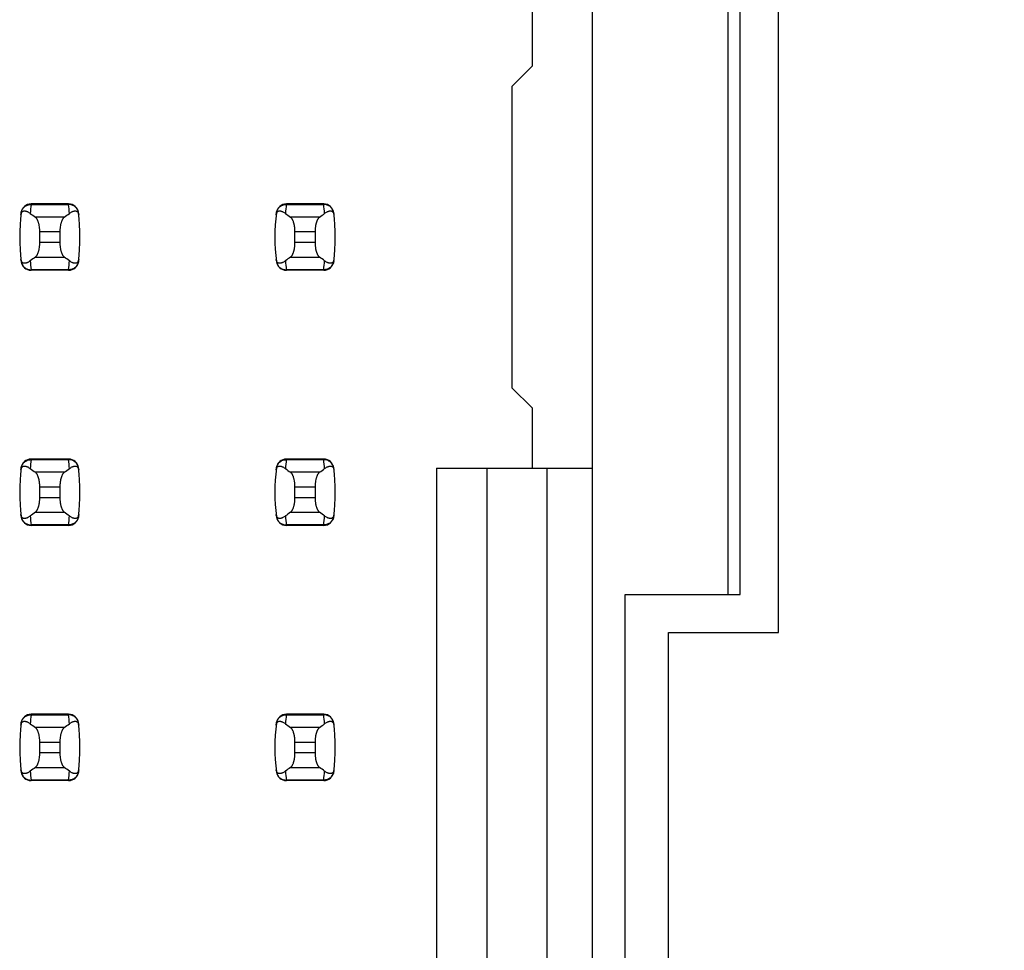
# Model space of a CAD drawing. Header units: inches. Extents: x 0 to 34, y 0 to 22.
# Tile 28 of 53: x 8.7 to 9.5, y 12.9 to 13.6. Entities that reach past the tile are written whole.
import ezdxf

# ---------------------------------------------------------------- set-up
doc = ezdxf.new("R2010")
doc.units = ezdxf.units.IN
doc.header["$LTSCALE"] = 1.87
doc.header["$MEASUREMENT"] = 0
doc.layers.get('0').update_dxf_attribs({"linetype": 'CONTINUOUS'})
doc.layers.add('DIMENSIONS', color=7, linetype='CONTINUOUS')
doc.styles.get("Standard").update_dxf_attribs({"font": 'txt', "width": 0.8})
doc.dimstyles.new('DIMSTYLE_1', dxfattribs={"dimtxt": 0.125, "dimasz": 0.18, "dimexe": 0.18, "dimexo": 0.0625, "dimgap": 0.09, "dimtad": 0, "dimtih": 1, "dimtoh": 1, "dimdec": 3, "dimlfac": 0.5, "dimzin": 4, "dimdsep": 46, "dimtxsty": 'STANDARD', "dimblk": '_FILLED', "dimblk1": '_FILLED', "dimblk2": '_FILLED', "dimcen": 0.09, "dimadec": 0, "dimazin": 0, "dimtp": 0.01, "dimtm": 0.01, "dimtfac": 1, "dimtdec": 3, "dimtofl": 0, "dimtmove": 0, "dimatfit": 3, "dimldrblk": '_FILLED', "dimfxl": 1, "dimtolj": 1, "dimtzin": 4, "dimarcsym": 0})

# ---------------------------------------------------------------- blocks, each defined once
blk = doc.blocks.new('*D11')
at = {"layer": 'DIMENSIONS', "color": 2, "linetype": 'CONTINUOUS'}
blk.add_line((9.29578, 16.38445), (10.38358, 16.38445), dxfattribs=at)
at = {"layer": 'DIMENSIONS', "color": 2, "linetype": 'CONTINUOUS', "insert": (10.44608, 16.44695), "char_height": 0.125, "width": 1.425, "attachment_point": 1, "line_spacing_factor": 0.9}
blk.add_mtext('4.820{\\Ftxt.shx;\\W1.000000;\\H0.125000; }[122.43]', dxfattribs=at)
blk = doc.blocks.new('_FILLED')
at = {"color": 0, "linetype": 'BYBLOCK'}
blk.add_solid([(0, 0), (-1, 0.1736), (-1, -0.1736)], dxfattribs=at)

msp = doc.modelspace()

# ---------------------------------------------------------------- linework, layer by layer
at = {"color": 7, "linetype": 'CONTINUOUS'}
for p, q in [((9.16431, 8.11957), (9.16431, 15.00934)), ((9.31008, 13.15445), (9.31008, 13.77445)), ((9.2706, 13.74445), (9.2706, 13.18445)), ((9.28008, 13.18445), (9.28008, 13.74445)), ((9.11706, 13.64556), (9.11706, 13.59831)), ((9.11706, 13.59831), (9.10131, 13.58256)), ((9.10131, 13.58256), (9.10131, 13.34634)), ((8.72446, 13.49044), (8.72444, 13.49003)), ((8.72444, 13.49003), (8.75377, 13.49003)), ((8.75376, 13.49044), (8.72446, 13.49044)), ((8.75377, 13.49003), (8.75376, 13.49044)), ((8.92446, 13.49044), (8.92444, 13.49003)), ((8.92444, 13.49003), (8.95377, 13.49003)), ((8.95376, 13.49044), (8.92446, 13.49044)), ((8.95377, 13.49003), (8.95376, 13.49044)), ((8.75047, 13.48012), (8.72775, 13.48012)), ((8.95047, 13.48012), (8.92775, 13.48012)), ((8.73123, 13.46019), (8.73123, 13.46872)), ((8.73123, 13.46872), (8.74698, 13.46872)), ((8.74698, 13.46872), (8.74698, 13.46019)), ((8.93123, 13.46019), (8.93123, 13.46872)), ((8.93123, 13.46872), (8.94698, 13.46872)), ((8.94698, 13.46872), (8.94698, 13.46019)), ((8.74698, 13.46019), (8.73123, 13.46019)), ((8.94698, 13.46019), (8.93123, 13.46019)), ((8.72775, 13.44878), (8.75047, 13.44878)), ((8.92775, 13.44878), (8.95047, 13.44878)), ((8.75377, 13.43887), (8.72444, 13.43887)), ((8.72444, 13.43887), (8.72446, 13.43847)), ((8.75376, 13.43847), (8.72446, 13.43847)), ((8.75376, 13.43847), (8.75377, 13.43887)), ((8.95377, 13.43887), (8.92444, 13.43887)), ((8.92444, 13.43887), (8.92446, 13.43847)), ((8.95376, 13.43847), (8.92446, 13.43847)), ((8.95376, 13.43847), (8.95377, 13.43887)), ((9.10131, 13.34634), (9.11706, 13.33059)), ((9.11706, 13.33059), (9.11706, 13.28335)), ((8.72446, 13.29044), (8.72444, 13.29003)), ((8.72444, 13.29003), (8.75377, 13.29003)), ((8.75376, 13.29044), (8.72446, 13.29044)), ((8.75377, 13.29003), (8.75376, 13.29044)), ((8.92446, 13.29044), (8.92444, 13.29003)), ((8.92444, 13.29003), (8.95377, 13.29003)), ((8.95376, 13.29044), (8.92446, 13.29044)), ((8.95377, 13.29003), (8.95376, 13.29044)), ((9.04226, 13.28335), (9.04226, 12.44556)), ((9.04226, 13.28335), (9.16431, 13.28335)), ((9.08163, 13.28335), (9.08163, 12.44556)), ((9.12887, 12.44556), (9.12887, 13.28335)), ((8.75047, 13.28012), (8.72775, 13.28012)), ((8.95047, 13.28012), (8.92775, 13.28012)), ((8.73123, 13.26019), (8.73123, 13.26872)), ((8.73123, 13.26872), (8.74698, 13.26872)), ((8.74698, 13.26872), (8.74698, 13.26019)), ((8.93123, 13.26019), (8.93123, 13.26872)), ((8.93123, 13.26872), (8.94698, 13.26872)), ((8.94698, 13.26872), (8.94698, 13.26019)), ((8.74698, 13.26019), (8.73123, 13.26019)), ((8.94698, 13.26019), (8.93123, 13.26019)), ((8.72775, 13.24878), (8.75047, 13.24878)), ((8.92775, 13.24878), (8.95047, 13.24878)), ((8.75377, 13.23887), (8.72444, 13.23887)), ((8.72444, 13.23887), (8.72446, 13.23847)), ((8.75376, 13.23847), (8.72446, 13.23847)), ((8.75376, 13.23847), (8.75377, 13.23887)), ((8.95377, 13.23887), (8.92444, 13.23887)), ((8.92444, 13.23887), (8.92446, 13.23847)), ((8.95376, 13.23847), (8.92446, 13.23847)), ((8.95376, 13.23847), (8.95377, 13.23887)), ((9.19008, 12.54445), (9.19008, 13.18445)), ((9.19008, 13.18445), (9.28008, 13.18445)), ((9.22408, 12.57445), (9.22408, 13.15445)), ((9.22408, 13.15445), (9.31008, 13.15445)), ((8.72446, 13.09044), (8.72444, 13.09003)), ((8.72444, 13.09003), (8.75377, 13.09003)), ((8.75376, 13.09044), (8.72446, 13.09044)), ((8.75377, 13.09003), (8.75376, 13.09044)), ((8.92446, 13.09044), (8.92444, 13.09003)), ((8.92444, 13.09003), (8.95377, 13.09003)), ((8.95376, 13.09044), (8.92446, 13.09044)), ((8.95377, 13.09003), (8.95376, 13.09044)), ((8.75047, 13.08012), (8.72775, 13.08012)), ((8.95047, 13.08012), (8.92775, 13.08012)), ((8.73123, 13.06019), (8.73123, 13.06872)), ((8.73123, 13.06872), (8.74698, 13.06872)), ((8.74698, 13.06872), (8.74698, 13.06019)), ((8.93123, 13.06019), (8.93123, 13.06872)), ((8.93123, 13.06872), (8.94698, 13.06872)), ((8.94698, 13.06872), (8.94698, 13.06019)), ((8.74698, 13.06019), (8.73123, 13.06019)), ((8.94698, 13.06019), (8.93123, 13.06019)), ((8.72775, 13.04878), (8.75047, 13.04878)), ((8.92775, 13.04878), (8.95047, 13.04878)), ((8.75377, 13.03887), (8.72444, 13.03887)), ((8.72444, 13.03887), (8.72446, 13.03847)), ((8.75376, 13.03847), (8.72446, 13.03847)), ((8.75376, 13.03847), (8.75377, 13.03887)), ((8.95377, 13.03887), (8.92444, 13.03887)), ((8.92444, 13.03887), (8.92446, 13.03847)), ((8.95376, 13.03847), (8.92446, 13.03847)), ((8.95376, 13.03847), (8.95377, 13.03887))]:
    msp.add_line(p, q, dxfattribs=at)
for centre, radius, start, end in [((8.72446, 13.48256), 0.00787, 90, 173.04714), ((8.87297, 13.47206), 0.14961, 173.09895, 175.79453), ((8.75376, 13.48256), 0.00787, 6.95286, 90), ((8.60524, 13.47206), 0.14961, 4.20547, 6.90106), ((8.92446, 13.48256), 0.00787, 90, 173.04714), ((9.07297, 13.47206), 0.14961, 173.09895, 175.79453), ((8.95376, 13.48256), 0.00787, 6.95286, 90), ((8.80524, 13.47206), 0.14961, 4.20547, 6.90106), ((8.87297, 13.46445), 0.15748, 173.04714, 186.95286), ((8.60525, 13.46445), 0.15748, 353.04714, 6.95286), ((9.07297, 13.46445), 0.15748, 173.04714, 186.95286), ((8.80525, 13.46445), 0.15748, 353.04714, 6.95286), ((8.72446, 13.44634), 0.00787, 186.95286, 270), ((8.87297, 13.45685), 0.14961, 184.20547, 186.90106), ((8.75376, 13.44634), 0.00787, 270, 353.04714), ((8.60524, 13.45685), 0.14961, 353.09895, 355.79453), ((8.92446, 13.44634), 0.00787, 186.95286, 270), ((9.07297, 13.45685), 0.14961, 184.20547, 186.90106), ((8.95376, 13.44634), 0.00787, 270, 353.04714), ((8.80524, 13.45685), 0.14961, 353.09895, 355.79453), ((8.72446, 13.28256), 0.00787, 90, 173.04714), ((8.87297, 13.27206), 0.14961, 173.09895, 175.79453), ((8.75376, 13.28256), 0.00787, 6.95286, 90), ((8.60524, 13.27206), 0.14961, 4.20547, 6.90106), ((8.92446, 13.28256), 0.00787, 90, 173.04714), ((9.07297, 13.27206), 0.14961, 173.09895, 175.79453), ((8.95376, 13.28256), 0.00787, 6.95286, 90), ((8.80524, 13.27206), 0.14961, 4.20547, 6.90106), ((8.87297, 13.26445), 0.15748, 173.04714, 186.95286), ((8.60525, 13.26445), 0.15748, 353.04714, 6.95286), ((9.07297, 13.26445), 0.15748, 173.04714, 186.95286), ((8.80525, 13.26445), 0.15748, 353.04714, 6.95286), ((8.72446, 13.24634), 0.00787, 186.95286, 270), ((8.87297, 13.25685), 0.14961, 184.20547, 186.90106), ((8.75376, 13.24634), 0.00787, 270, 353.04714), ((8.60524, 13.25685), 0.14961, 353.09895, 355.79453), ((8.92446, 13.24634), 0.00787, 186.95286, 270), ((9.07297, 13.25685), 0.14961, 184.20547, 186.90106), ((8.95376, 13.24634), 0.00787, 270, 353.04714), ((8.80524, 13.25685), 0.14961, 353.09895, 355.79453), ((8.72446, 13.08256), 0.00787, 90, 173.04714), ((8.87297, 13.07206), 0.14961, 173.09895, 175.79453), ((8.75376, 13.08256), 0.00787, 6.95286, 90), ((8.60524, 13.07206), 0.14961, 4.20547, 6.90106), ((8.92446, 13.08256), 0.00787, 90, 173.04714), ((9.07297, 13.07206), 0.14961, 173.09895, 175.79453), ((8.95376, 13.08256), 0.00787, 6.95286, 90), ((8.80524, 13.07206), 0.14961, 4.20547, 6.90106), ((8.87297, 13.06445), 0.15748, 173.04714, 186.95286), ((8.60525, 13.06445), 0.15748, 353.04714, 6.95286), ((9.07297, 13.06445), 0.15748, 173.04714, 186.95286), ((8.80525, 13.06445), 0.15748, 353.04714, 6.95286), ((8.72446, 13.04634), 0.00787, 186.95286, 270), ((8.87297, 13.05685), 0.14961, 184.20547, 186.90106), ((8.75376, 13.04634), 0.00787, 270, 353.04714), ((8.60524, 13.05685), 0.14961, 353.09895, 355.79453), ((8.92446, 13.04634), 0.00787, 186.95286, 270), ((9.07297, 13.05685), 0.14961, 184.20547, 186.90106), ((8.95376, 13.04634), 0.00787, 270, 353.04714), ((8.80524, 13.05685), 0.14961, 353.09895, 355.79453)]:
    msp.add_arc(centre, radius, start, end, dxfattribs=at)
for centre, start_param, end_param in [((9.09525, 13.51797), -2.804032, -2.774684), ((8.38297, 13.51797), -0.366909, -0.33756), ((9.29525, 13.51797), -2.804032, -2.774684), ((8.58297, 13.51797), -0.366909, -0.33756), ((9.09525, 13.41094), 2.774684, 2.804032), ((8.38297, 13.41094), 0.33756, 0.366909), ((9.29525, 13.41094), 2.774684, 2.804032), ((8.58297, 13.41094), 0.33756, 0.366909), ((9.09525, 13.31797), -2.804032, -2.774684), ((8.38297, 13.31797), -0.366909, -0.33756), ((9.29525, 13.31797), -2.804032, -2.774684), ((8.58297, 13.31797), -0.366909, -0.33756), ((9.09525, 13.21094), 2.774684, 2.804032), ((8.38297, 13.21094), 0.33756, 0.366909), ((9.29525, 13.21094), 2.774684, 2.804032), ((8.58297, 13.21094), 0.33756, 0.366909), ((9.09525, 13.11797), -2.804032, -2.774684), ((8.38297, 13.11797), -0.366909, -0.33756), ((9.29525, 13.11797), -2.804032, -2.774684), ((8.58297, 13.11797), -0.366909, -0.33756), ((9.09525, 13.01094), 2.774684, 2.804032), ((8.38297, 13.01094), 0.33756, 0.366909), ((9.29525, 13.01094), 2.774684, 2.804032), ((8.58297, 13.01094), 0.33756, 0.366909)]:
    msp.add_ellipse(centre, major_axis=(0.3937, 0), ratio=0.267949, start_param=start_param, end_param=end_param, dxfattribs=at)
for points, knots in [([(8.71663, 13.48338), (8.71668, 13.48383), (8.71688, 13.48474), (8.71743, 13.48602), (8.7182, 13.48718), (8.71919, 13.48819), (8.72034, 13.489), (8.72163, 13.4896), (8.72302, 13.48996), (8.72397, 13.49004), (8.72444, 13.49003)], [0, 0, 0, 0, 0.123003, 0.246291, 0.370116, 0.494653, 0.619981, 0.746077, 0.872817, 1, 1, 1, 1]), ([(8.76159, 13.48338), (8.76153, 13.48383), (8.76134, 13.48474), (8.76079, 13.48602), (8.76001, 13.48718), (8.75903, 13.48819), (8.75787, 13.489), (8.75658, 13.4896), (8.7552, 13.48996), (8.75425, 13.49004), (8.75377, 13.49003)], [0, 0, 0, 0, 0.123003, 0.246291, 0.370116, 0.494653, 0.619981, 0.746077, 0.872817, 1, 1, 1, 1]), ([(8.91663, 13.48338), (8.91668, 13.48383), (8.91688, 13.48474), (8.91743, 13.48602), (8.9182, 13.48718), (8.91919, 13.48819), (8.92034, 13.489), (8.92163, 13.4896), (8.92302, 13.48996), (8.92397, 13.49004), (8.92444, 13.49003)], [0, 0, 0, 0, 0.123003, 0.246291, 0.370116, 0.494653, 0.619981, 0.746077, 0.872817, 1, 1, 1, 1]), ([(8.96159, 13.48338), (8.96153, 13.48383), (8.96134, 13.48474), (8.96079, 13.48602), (8.96001, 13.48718), (8.95903, 13.48819), (8.95787, 13.489), (8.95658, 13.4896), (8.9552, 13.48996), (8.95425, 13.49004), (8.95377, 13.49003)], [0, 0, 0, 0, 0.123003, 0.246291, 0.370116, 0.494653, 0.619981, 0.746077, 0.872817, 1, 1, 1, 1]), ([(8.71646, 13.48193), (8.71648, 13.48215), (8.71655, 13.48257), (8.71674, 13.48324), (8.717, 13.48377), (8.7173, 13.48417), (8.71752, 13.48438), (8.71774, 13.48456), (8.71803, 13.48473), (8.71841, 13.48489), (8.71888, 13.48498), (8.71935, 13.48499), (8.71983, 13.48495), (8.72031, 13.48485), (8.72079, 13.48471), (8.72128, 13.48452), (8.72194, 13.48422), (8.72279, 13.48373), (8.72344, 13.48328), (8.72376, 13.48303)], [0, 0, 0, 0, 0.071006, 0.129799, 0.218638, 0.253906, 0.285388, 0.314234, 0.341262, 0.392021, 0.44087, 0.489522, 0.538946, 0.589704, 0.642132, 0.696441, 0.752768, 0.871825, 1, 1, 1, 1]), ([(8.75445, 13.48303), (8.75478, 13.48328), (8.75543, 13.48373), (8.75627, 13.48422), (8.75694, 13.48452), (8.75743, 13.48471), (8.75791, 13.48485), (8.75839, 13.48495), (8.75887, 13.48499), (8.75934, 13.48498), (8.7598, 13.48489), (8.76018, 13.48473), (8.76048, 13.48456), (8.7607, 13.48438), (8.76091, 13.48417), (8.76122, 13.48377), (8.76147, 13.48324), (8.76167, 13.48257), (8.76173, 13.48215), (8.76176, 13.48193)], [0, 0, 0, 0, 0.128175, 0.247232, 0.303559, 0.357868, 0.410296, 0.461054, 0.510478, 0.55913, 0.607979, 0.658738, 0.685766, 0.714612, 0.746094, 0.781362, 0.870201, 0.928994, 1, 1, 1, 1]), ([(8.91646, 13.48193), (8.91648, 13.48215), (8.91655, 13.48257), (8.91674, 13.48324), (8.917, 13.48377), (8.9173, 13.48417), (8.91752, 13.48438), (8.91774, 13.48456), (8.91803, 13.48473), (8.91841, 13.48489), (8.91888, 13.48498), (8.91935, 13.48499), (8.91983, 13.48495), (8.92031, 13.48485), (8.92079, 13.48471), (8.92128, 13.48452), (8.92194, 13.48422), (8.92279, 13.48373), (8.92344, 13.48328), (8.92376, 13.48303)], [0, 0, 0, 0, 0.071006, 0.129799, 0.218638, 0.253906, 0.285388, 0.314234, 0.341262, 0.392021, 0.44087, 0.489522, 0.538946, 0.589704, 0.642132, 0.696441, 0.752768, 0.871825, 1, 1, 1, 1]), ([(8.95445, 13.48303), (8.95478, 13.48328), (8.95543, 13.48373), (8.95627, 13.48422), (8.95694, 13.48452), (8.95743, 13.48471), (8.95791, 13.48485), (8.95839, 13.48495), (8.95887, 13.48499), (8.95934, 13.48498), (8.9598, 13.48489), (8.96018, 13.48473), (8.96048, 13.48456), (8.9607, 13.48438), (8.96091, 13.48417), (8.96122, 13.48377), (8.96147, 13.48324), (8.96167, 13.48257), (8.96173, 13.48215), (8.96176, 13.48193)], [0, 0, 0, 0, 0.128175, 0.247232, 0.303559, 0.357868, 0.410296, 0.461054, 0.510478, 0.55913, 0.607979, 0.658738, 0.685766, 0.714612, 0.746094, 0.781362, 0.870201, 0.928994, 1, 1, 1, 1]), ([(8.73123, 13.46872), (8.73123, 13.46938), (8.7312, 13.47036), (8.73109, 13.47166), (8.73093, 13.4729), (8.73072, 13.4741), (8.73044, 13.47523), (8.73021, 13.47601), (8.72996, 13.47674), (8.72969, 13.47742), (8.7294, 13.47803), (8.72909, 13.47859), (8.72878, 13.47907), (8.72845, 13.47949), (8.72811, 13.47984), (8.72787, 13.48004), (8.72775, 13.48012)], [0, 0, 0, 0, 0.161727, 0.24118, 0.31897, 0.467608, 0.537656, 0.604387, 0.667531, 0.726879, 0.782283, 0.833661, 0.881, 0.924368, 0.96394, 1, 1, 1, 1]), ([(8.75047, 13.48012), (8.75035, 13.48004), (8.75011, 13.47984), (8.74977, 13.47949), (8.74944, 13.47907), (8.74912, 13.47859), (8.74882, 13.47803), (8.74853, 13.47742), (8.74826, 13.47674), (8.74801, 13.47601), (8.74778, 13.47523), (8.7475, 13.4741), (8.74728, 13.4729), (8.74713, 13.47166), (8.74702, 13.47036), (8.74698, 13.46938), (8.74698, 13.46872)], [0, 0, 0, 0, 0.03606, 0.075632, 0.119, 0.166339, 0.217717, 0.273121, 0.332469, 0.395614, 0.462344, 0.532392, 0.68103, 0.75882, 0.838273, 1, 1, 1, 1]), ([(8.93123, 13.46872), (8.93123, 13.46938), (8.9312, 13.47036), (8.93109, 13.47166), (8.93093, 13.4729), (8.93072, 13.4741), (8.93044, 13.47523), (8.93021, 13.47601), (8.92996, 13.47674), (8.92969, 13.47742), (8.9294, 13.47803), (8.92909, 13.47859), (8.92878, 13.47907), (8.92845, 13.47949), (8.92811, 13.47984), (8.92787, 13.48004), (8.92775, 13.48012)], [0, 0, 0, 0, 0.161727, 0.24118, 0.31897, 0.467608, 0.537656, 0.604387, 0.667531, 0.726879, 0.782283, 0.833661, 0.881, 0.924368, 0.96394, 1, 1, 1, 1]), ([(8.95047, 13.48012), (8.95035, 13.48004), (8.95011, 13.47984), (8.94977, 13.47949), (8.94944, 13.47907), (8.94912, 13.47859), (8.94882, 13.47803), (8.94853, 13.47742), (8.94826, 13.47674), (8.94801, 13.47601), (8.94778, 13.47523), (8.9475, 13.4741), (8.94728, 13.4729), (8.94713, 13.47166), (8.94702, 13.47036), (8.94698, 13.46938), (8.94698, 13.46872)], [0, 0, 0, 0, 0.03606, 0.075632, 0.119, 0.166339, 0.217717, 0.273121, 0.332469, 0.395614, 0.462344, 0.532392, 0.68103, 0.75882, 0.838273, 1, 1, 1, 1]), ([(8.72775, 13.44878), (8.72787, 13.44887), (8.72811, 13.44906), (8.72845, 13.44941), (8.72878, 13.44983), (8.72909, 13.45032), (8.7294, 13.45087), (8.72969, 13.45149), (8.72996, 13.45216), (8.73021, 13.45289), (8.73044, 13.45368), (8.73072, 13.45481), (8.73093, 13.456), (8.73109, 13.45725), (8.7312, 13.45854), (8.73123, 13.45953), (8.73123, 13.46019)], [0, 0, 0, 0, 0.03606, 0.075632, 0.119, 0.166339, 0.217717, 0.273121, 0.332469, 0.395614, 0.462344, 0.532392, 0.68103, 0.75882, 0.838273, 1, 1, 1, 1]), ([(8.74698, 13.46019), (8.74698, 13.45953), (8.74702, 13.45854), (8.74713, 13.45725), (8.74728, 13.456), (8.7475, 13.45481), (8.74778, 13.45368), (8.74801, 13.45289), (8.74826, 13.45216), (8.74853, 13.45149), (8.74882, 13.45087), (8.74912, 13.45032), (8.74944, 13.44983), (8.74977, 13.44941), (8.75011, 13.44906), (8.75035, 13.44887), (8.75047, 13.44878)], [0, 0, 0, 0, 0.161727, 0.24118, 0.31897, 0.467608, 0.537656, 0.604387, 0.667531, 0.726879, 0.782283, 0.833661, 0.881, 0.924368, 0.96394, 1, 1, 1, 1]), ([(8.92775, 13.44878), (8.92787, 13.44887), (8.92811, 13.44906), (8.92845, 13.44941), (8.92878, 13.44983), (8.92909, 13.45032), (8.9294, 13.45087), (8.92969, 13.45149), (8.92996, 13.45216), (8.93021, 13.45289), (8.93044, 13.45368), (8.93072, 13.45481), (8.93093, 13.456), (8.93109, 13.45725), (8.9312, 13.45854), (8.93123, 13.45953), (8.93123, 13.46019)], [0, 0, 0, 0, 0.03606, 0.075632, 0.119, 0.166339, 0.217717, 0.273121, 0.332469, 0.395614, 0.462344, 0.532392, 0.68103, 0.75882, 0.838273, 1, 1, 1, 1]), ([(8.94698, 13.46019), (8.94698, 13.45953), (8.94702, 13.45854), (8.94713, 13.45725), (8.94728, 13.456), (8.9475, 13.45481), (8.94778, 13.45368), (8.94801, 13.45289), (8.94826, 13.45216), (8.94853, 13.45149), (8.94882, 13.45087), (8.94912, 13.45032), (8.94944, 13.44983), (8.94977, 13.44941), (8.95011, 13.44906), (8.95035, 13.44887), (8.95047, 13.44878)], [0, 0, 0, 0, 0.161727, 0.24118, 0.31897, 0.467608, 0.537656, 0.604387, 0.667531, 0.726879, 0.782283, 0.833661, 0.881, 0.924368, 0.96394, 1, 1, 1, 1]), ([(8.72376, 13.44588), (8.72344, 13.44563), (8.72279, 13.44517), (8.72194, 13.44469), (8.72128, 13.44438), (8.72079, 13.4442), (8.72031, 13.44405), (8.71983, 13.44396), (8.71935, 13.44391), (8.71888, 13.44393), (8.71841, 13.44402), (8.71803, 13.44417), (8.71774, 13.44435), (8.71752, 13.44452), (8.7173, 13.44474), (8.717, 13.44513), (8.71674, 13.44567), (8.71655, 13.44634), (8.71648, 13.44675), (8.71646, 13.44698)], [0, 0, 0, 0, 0.128175, 0.247232, 0.303559, 0.357868, 0.410296, 0.461054, 0.510478, 0.55913, 0.607979, 0.658738, 0.685766, 0.714612, 0.746094, 0.781362, 0.870201, 0.928994, 1, 1, 1, 1]), ([(8.71663, 13.44553), (8.71668, 13.44507), (8.71688, 13.44417), (8.71743, 13.44289), (8.7182, 13.44172), (8.71919, 13.44072), (8.72034, 13.4399), (8.72163, 13.43931), (8.72302, 13.43894), (8.72397, 13.43887), (8.72444, 13.43887)], [0, 0, 0, 0, 0.123003, 0.246291, 0.370116, 0.494653, 0.619981, 0.746077, 0.872817, 1, 1, 1, 1]), ([(8.76159, 13.44553), (8.76153, 13.44507), (8.76134, 13.44417), (8.76079, 13.44289), (8.76001, 13.44172), (8.75903, 13.44072), (8.75787, 13.4399), (8.75658, 13.43931), (8.7552, 13.43894), (8.75425, 13.43887), (8.75377, 13.43887)], [0, 0, 0, 0, 0.123003, 0.246291, 0.370116, 0.494653, 0.619981, 0.746077, 0.872817, 1, 1, 1, 1]), ([(8.76176, 13.44698), (8.76173, 13.44675), (8.76167, 13.44634), (8.76147, 13.44567), (8.76122, 13.44513), (8.76091, 13.44474), (8.7607, 13.44452), (8.76048, 13.44435), (8.76018, 13.44417), (8.7598, 13.44402), (8.75934, 13.44393), (8.75887, 13.44391), (8.75839, 13.44396), (8.75791, 13.44405), (8.75743, 13.4442), (8.75694, 13.44438), (8.75627, 13.44469), (8.75543, 13.44517), (8.75478, 13.44563), (8.75445, 13.44588)], [0, 0, 0, 0, 0.071006, 0.129799, 0.218638, 0.253906, 0.285389, 0.314234, 0.341262, 0.392021, 0.44087, 0.489522, 0.538946, 0.589704, 0.642132, 0.696441, 0.752768, 0.871825, 1, 1, 1, 1]), ([(8.92376, 13.44588), (8.92344, 13.44563), (8.92279, 13.44517), (8.92194, 13.44469), (8.92128, 13.44438), (8.92079, 13.4442), (8.92031, 13.44405), (8.91983, 13.44396), (8.91935, 13.44391), (8.91888, 13.44393), (8.91841, 13.44402), (8.91803, 13.44417), (8.91774, 13.44435), (8.91752, 13.44452), (8.9173, 13.44474), (8.917, 13.44513), (8.91674, 13.44567), (8.91655, 13.44634), (8.91648, 13.44675), (8.91646, 13.44698)], [0, 0, 0, 0, 0.128175, 0.247232, 0.303559, 0.357868, 0.410296, 0.461054, 0.510478, 0.55913, 0.607979, 0.658738, 0.685766, 0.714612, 0.746094, 0.781362, 0.870201, 0.928994, 1, 1, 1, 1]), ([(8.91663, 13.44553), (8.91668, 13.44507), (8.91688, 13.44417), (8.91743, 13.44289), (8.9182, 13.44172), (8.91919, 13.44072), (8.92034, 13.4399), (8.92163, 13.43931), (8.92302, 13.43894), (8.92397, 13.43887), (8.92444, 13.43887)], [0, 0, 0, 0, 0.123003, 0.246291, 0.370116, 0.494653, 0.619981, 0.746077, 0.872817, 1, 1, 1, 1]), ([(8.96159, 13.44553), (8.96153, 13.44507), (8.96134, 13.44417), (8.96079, 13.44289), (8.96001, 13.44172), (8.95903, 13.44072), (8.95787, 13.4399), (8.95658, 13.43931), (8.9552, 13.43894), (8.95425, 13.43887), (8.95377, 13.43887)], [0, 0, 0, 0, 0.123003, 0.246291, 0.370116, 0.494653, 0.619981, 0.746077, 0.872817, 1, 1, 1, 1]), ([(8.96176, 13.44698), (8.96173, 13.44675), (8.96167, 13.44634), (8.96147, 13.44567), (8.96122, 13.44513), (8.96091, 13.44474), (8.9607, 13.44452), (8.96048, 13.44435), (8.96018, 13.44417), (8.9598, 13.44402), (8.95934, 13.44393), (8.95887, 13.44391), (8.95839, 13.44396), (8.95791, 13.44405), (8.95743, 13.4442), (8.95694, 13.44438), (8.95627, 13.44469), (8.95543, 13.44517), (8.95478, 13.44563), (8.95445, 13.44588)], [0, 0, 0, 0, 0.071006, 0.129799, 0.218638, 0.253906, 0.285389, 0.314234, 0.341262, 0.392021, 0.44087, 0.489522, 0.538946, 0.589704, 0.642132, 0.696441, 0.752768, 0.871825, 1, 1, 1, 1]), ([(8.71663, 13.28338), (8.71668, 13.28383), (8.71688, 13.28474), (8.71743, 13.28602), (8.7182, 13.28718), (8.71919, 13.28819), (8.72034, 13.289), (8.72163, 13.2896), (8.72302, 13.28996), (8.72397, 13.29004), (8.72444, 13.29003)], [0, 0, 0, 0, 0.123003, 0.246291, 0.370116, 0.494653, 0.619981, 0.746077, 0.872817, 1, 1, 1, 1]), ([(8.76159, 13.28338), (8.76153, 13.28383), (8.76134, 13.28474), (8.76079, 13.28602), (8.76001, 13.28718), (8.75903, 13.28819), (8.75787, 13.289), (8.75658, 13.2896), (8.7552, 13.28996), (8.75425, 13.29004), (8.75377, 13.29003)], [0, 0, 0, 0, 0.123003, 0.246291, 0.370116, 0.494653, 0.619981, 0.746077, 0.872817, 1, 1, 1, 1]), ([(8.91663, 13.28338), (8.91668, 13.28383), (8.91688, 13.28474), (8.91743, 13.28602), (8.9182, 13.28718), (8.91919, 13.28819), (8.92034, 13.289), (8.92163, 13.2896), (8.92302, 13.28996), (8.92397, 13.29004), (8.92444, 13.29003)], [0, 0, 0, 0, 0.123003, 0.246291, 0.370116, 0.494653, 0.619981, 0.746077, 0.872817, 1, 1, 1, 1]), ([(8.96159, 13.28338), (8.96153, 13.28383), (8.96134, 13.28474), (8.96079, 13.28602), (8.96001, 13.28718), (8.95903, 13.28819), (8.95787, 13.289), (8.95658, 13.2896), (8.9552, 13.28996), (8.95425, 13.29004), (8.95377, 13.29003)], [0, 0, 0, 0, 0.123003, 0.246291, 0.370116, 0.494653, 0.619981, 0.746077, 0.872817, 1, 1, 1, 1]), ([(8.71646, 13.28193), (8.71648, 13.28215), (8.71655, 13.28257), (8.71674, 13.28324), (8.717, 13.28377), (8.7173, 13.28417), (8.71752, 13.28438), (8.71774, 13.28456), (8.71803, 13.28473), (8.71841, 13.28489), (8.71888, 13.28498), (8.71935, 13.28499), (8.71983, 13.28495), (8.72031, 13.28485), (8.72079, 13.28471), (8.72128, 13.28452), (8.72194, 13.28422), (8.72279, 13.28373), (8.72344, 13.28328), (8.72376, 13.28303)], [0, 0, 0, 0, 0.071006, 0.129799, 0.218638, 0.253906, 0.285388, 0.314234, 0.341262, 0.392021, 0.44087, 0.489522, 0.538946, 0.589704, 0.642132, 0.696441, 0.752768, 0.871825, 1, 1, 1, 1]), ([(8.75445, 13.28303), (8.75478, 13.28328), (8.75543, 13.28373), (8.75627, 13.28422), (8.75694, 13.28452), (8.75743, 13.28471), (8.75791, 13.28485), (8.75839, 13.28495), (8.75887, 13.28499), (8.75934, 13.28498), (8.7598, 13.28489), (8.76018, 13.28473), (8.76048, 13.28456), (8.7607, 13.28438), (8.76091, 13.28417), (8.76122, 13.28377), (8.76147, 13.28324), (8.76167, 13.28257), (8.76173, 13.28215), (8.76176, 13.28193)], [0, 0, 0, 0, 0.128175, 0.247232, 0.303559, 0.357868, 0.410296, 0.461054, 0.510478, 0.55913, 0.607979, 0.658738, 0.685766, 0.714612, 0.746094, 0.781362, 0.870201, 0.928994, 1, 1, 1, 1]), ([(8.91646, 13.28193), (8.91648, 13.28215), (8.91655, 13.28257), (8.91674, 13.28324), (8.917, 13.28377), (8.9173, 13.28417), (8.91752, 13.28438), (8.91774, 13.28456), (8.91803, 13.28473), (8.91841, 13.28489), (8.91888, 13.28498), (8.91935, 13.28499), (8.91983, 13.28495), (8.92031, 13.28485), (8.92079, 13.28471), (8.92128, 13.28452), (8.92194, 13.28422), (8.92279, 13.28373), (8.92344, 13.28328), (8.92376, 13.28303)], [0, 0, 0, 0, 0.071006, 0.129799, 0.218638, 0.253906, 0.285388, 0.314234, 0.341262, 0.392021, 0.44087, 0.489522, 0.538946, 0.589704, 0.642132, 0.696441, 0.752768, 0.871825, 1, 1, 1, 1]), ([(8.95445, 13.28303), (8.95478, 13.28328), (8.95543, 13.28373), (8.95627, 13.28422), (8.95694, 13.28452), (8.95743, 13.28471), (8.95791, 13.28485), (8.95839, 13.28495), (8.95887, 13.28499), (8.95934, 13.28498), (8.9598, 13.28489), (8.96018, 13.28473), (8.96048, 13.28456), (8.9607, 13.28438), (8.96091, 13.28417), (8.96122, 13.28377), (8.96147, 13.28324), (8.96167, 13.28257), (8.96173, 13.28215), (8.96176, 13.28193)], [0, 0, 0, 0, 0.128175, 0.247232, 0.303559, 0.357868, 0.410296, 0.461054, 0.510478, 0.55913, 0.607979, 0.658738, 0.685766, 0.714612, 0.746094, 0.781362, 0.870201, 0.928994, 1, 1, 1, 1]), ([(8.73123, 13.26872), (8.73123, 13.26938), (8.7312, 13.27036), (8.73109, 13.27166), (8.73093, 13.2729), (8.73072, 13.2741), (8.73044, 13.27523), (8.73021, 13.27601), (8.72996, 13.27674), (8.72969, 13.27742), (8.7294, 13.27803), (8.72909, 13.27859), (8.72878, 13.27907), (8.72845, 13.27949), (8.72811, 13.27984), (8.72787, 13.28004), (8.72775, 13.28012)], [0, 0, 0, 0, 0.161727, 0.24118, 0.31897, 0.467608, 0.537656, 0.604387, 0.667531, 0.726879, 0.782283, 0.833661, 0.881, 0.924368, 0.96394, 1, 1, 1, 1]), ([(8.75047, 13.28012), (8.75035, 13.28004), (8.75011, 13.27984), (8.74977, 13.27949), (8.74944, 13.27907), (8.74912, 13.27859), (8.74882, 13.27803), (8.74853, 13.27742), (8.74826, 13.27674), (8.74801, 13.27601), (8.74778, 13.27523), (8.7475, 13.2741), (8.74728, 13.2729), (8.74713, 13.27166), (8.74702, 13.27036), (8.74698, 13.26938), (8.74698, 13.26872)], [0, 0, 0, 0, 0.03606, 0.075632, 0.119, 0.166339, 0.217717, 0.273121, 0.332469, 0.395614, 0.462344, 0.532392, 0.68103, 0.75882, 0.838273, 1, 1, 1, 1]), ([(8.93123, 13.26872), (8.93123, 13.26938), (8.9312, 13.27036), (8.93109, 13.27166), (8.93093, 13.2729), (8.93072, 13.2741), (8.93044, 13.27523), (8.93021, 13.27601), (8.92996, 13.27674), (8.92969, 13.27742), (8.9294, 13.27803), (8.92909, 13.27859), (8.92878, 13.27907), (8.92845, 13.27949), (8.92811, 13.27984), (8.92787, 13.28004), (8.92775, 13.28012)], [0, 0, 0, 0, 0.161727, 0.24118, 0.31897, 0.467608, 0.537656, 0.604387, 0.667531, 0.726879, 0.782283, 0.833661, 0.881, 0.924368, 0.96394, 1, 1, 1, 1]), ([(8.95047, 13.28012), (8.95035, 13.28004), (8.95011, 13.27984), (8.94977, 13.27949), (8.94944, 13.27907), (8.94912, 13.27859), (8.94882, 13.27803), (8.94853, 13.27742), (8.94826, 13.27674), (8.94801, 13.27601), (8.94778, 13.27523), (8.9475, 13.2741), (8.94728, 13.2729), (8.94713, 13.27166), (8.94702, 13.27036), (8.94698, 13.26938), (8.94698, 13.26872)], [0, 0, 0, 0, 0.03606, 0.075632, 0.119, 0.166339, 0.217717, 0.273121, 0.332469, 0.395614, 0.462344, 0.532392, 0.68103, 0.75882, 0.838273, 1, 1, 1, 1]), ([(8.72775, 13.24878), (8.72787, 13.24887), (8.72811, 13.24906), (8.72845, 13.24941), (8.72878, 13.24983), (8.72909, 13.25032), (8.7294, 13.25087), (8.72969, 13.25149), (8.72996, 13.25216), (8.73021, 13.25289), (8.73044, 13.25368), (8.73072, 13.25481), (8.73093, 13.256), (8.73109, 13.25725), (8.7312, 13.25854), (8.73123, 13.25953), (8.73123, 13.26019)], [0, 0, 0, 0, 0.03606, 0.075632, 0.119, 0.166339, 0.217717, 0.273121, 0.332469, 0.395614, 0.462344, 0.532392, 0.68103, 0.75882, 0.838273, 1, 1, 1, 1]), ([(8.74698, 13.26019), (8.74698, 13.25953), (8.74702, 13.25854), (8.74713, 13.25725), (8.74728, 13.256), (8.7475, 13.25481), (8.74778, 13.25368), (8.74801, 13.25289), (8.74826, 13.25216), (8.74853, 13.25149), (8.74882, 13.25087), (8.74912, 13.25032), (8.74944, 13.24983), (8.74977, 13.24941), (8.75011, 13.24906), (8.75035, 13.24887), (8.75047, 13.24878)], [0, 0, 0, 0, 0.161727, 0.24118, 0.31897, 0.467608, 0.537656, 0.604387, 0.667531, 0.726879, 0.782283, 0.833661, 0.881, 0.924368, 0.96394, 1, 1, 1, 1]), ([(8.92775, 13.24878), (8.92787, 13.24887), (8.92811, 13.24906), (8.92845, 13.24941), (8.92878, 13.24983), (8.92909, 13.25032), (8.9294, 13.25087), (8.92969, 13.25149), (8.92996, 13.25216), (8.93021, 13.25289), (8.93044, 13.25368), (8.93072, 13.25481), (8.93093, 13.256), (8.93109, 13.25725), (8.9312, 13.25854), (8.93123, 13.25953), (8.93123, 13.26019)], [0, 0, 0, 0, 0.03606, 0.075632, 0.119, 0.166339, 0.217717, 0.273121, 0.332469, 0.395614, 0.462344, 0.532392, 0.68103, 0.75882, 0.838273, 1, 1, 1, 1]), ([(8.94698, 13.26019), (8.94698, 13.25953), (8.94702, 13.25854), (8.94713, 13.25725), (8.94728, 13.256), (8.9475, 13.25481), (8.94778, 13.25368), (8.94801, 13.25289), (8.94826, 13.25216), (8.94853, 13.25149), (8.94882, 13.25087), (8.94912, 13.25032), (8.94944, 13.24983), (8.94977, 13.24941), (8.95011, 13.24906), (8.95035, 13.24887), (8.95047, 13.24878)], [0, 0, 0, 0, 0.161727, 0.24118, 0.31897, 0.467608, 0.537656, 0.604387, 0.667531, 0.726879, 0.782283, 0.833661, 0.881, 0.924368, 0.96394, 1, 1, 1, 1]), ([(8.72376, 13.24588), (8.72344, 13.24563), (8.72279, 13.24517), (8.72194, 13.24469), (8.72128, 13.24438), (8.72079, 13.2442), (8.72031, 13.24405), (8.71983, 13.24396), (8.71935, 13.24391), (8.71888, 13.24393), (8.71841, 13.24402), (8.71803, 13.24417), (8.71774, 13.24435), (8.71752, 13.24452), (8.7173, 13.24474), (8.717, 13.24513), (8.71674, 13.24567), (8.71655, 13.24634), (8.71648, 13.24675), (8.71646, 13.24698)], [0, 0, 0, 0, 0.128175, 0.247232, 0.303559, 0.357868, 0.410296, 0.461054, 0.510478, 0.55913, 0.607979, 0.658738, 0.685766, 0.714612, 0.746094, 0.781362, 0.870201, 0.928994, 1, 1, 1, 1]), ([(8.71663, 13.24553), (8.71668, 13.24507), (8.71688, 13.24417), (8.71743, 13.24289), (8.7182, 13.24172), (8.71919, 13.24072), (8.72034, 13.2399), (8.72163, 13.23931), (8.72302, 13.23894), (8.72397, 13.23887), (8.72444, 13.23887)], [0, 0, 0, 0, 0.123003, 0.246291, 0.370116, 0.494653, 0.619981, 0.746077, 0.872817, 1, 1, 1, 1]), ([(8.76159, 13.24553), (8.76153, 13.24507), (8.76134, 13.24417), (8.76079, 13.24289), (8.76001, 13.24172), (8.75903, 13.24072), (8.75787, 13.2399), (8.75658, 13.23931), (8.7552, 13.23894), (8.75425, 13.23887), (8.75377, 13.23887)], [0, 0, 0, 0, 0.123003, 0.246291, 0.370116, 0.494653, 0.619981, 0.746077, 0.872817, 1, 1, 1, 1]), ([(8.76176, 13.24698), (8.76173, 13.24675), (8.76167, 13.24634), (8.76147, 13.24567), (8.76122, 13.24513), (8.76091, 13.24474), (8.7607, 13.24452), (8.76048, 13.24435), (8.76018, 13.24417), (8.7598, 13.24402), (8.75934, 13.24393), (8.75887, 13.24391), (8.75839, 13.24396), (8.75791, 13.24405), (8.75743, 13.2442), (8.75694, 13.24438), (8.75627, 13.24469), (8.75543, 13.24517), (8.75478, 13.24563), (8.75445, 13.24588)], [0, 0, 0, 0, 0.071006, 0.129799, 0.218638, 0.253906, 0.285389, 0.314234, 0.341262, 0.392021, 0.44087, 0.489522, 0.538946, 0.589704, 0.642132, 0.696441, 0.752768, 0.871825, 1, 1, 1, 1]), ([(8.92376, 13.24588), (8.92344, 13.24563), (8.92279, 13.24517), (8.92194, 13.24469), (8.92128, 13.24438), (8.92079, 13.2442), (8.92031, 13.24405), (8.91983, 13.24396), (8.91935, 13.24391), (8.91888, 13.24393), (8.91841, 13.24402), (8.91803, 13.24417), (8.91774, 13.24435), (8.91752, 13.24452), (8.9173, 13.24474), (8.917, 13.24513), (8.91674, 13.24567), (8.91655, 13.24634), (8.91648, 13.24675), (8.91646, 13.24698)], [0, 0, 0, 0, 0.128175, 0.247232, 0.303559, 0.357868, 0.410296, 0.461054, 0.510478, 0.55913, 0.607979, 0.658738, 0.685766, 0.714612, 0.746094, 0.781362, 0.870201, 0.928994, 1, 1, 1, 1]), ([(8.91663, 13.24553), (8.91668, 13.24507), (8.91688, 13.24417), (8.91743, 13.24289), (8.9182, 13.24172), (8.91919, 13.24072), (8.92034, 13.2399), (8.92163, 13.23931), (8.92302, 13.23894), (8.92397, 13.23887), (8.92444, 13.23887)], [0, 0, 0, 0, 0.123003, 0.246291, 0.370116, 0.494653, 0.619981, 0.746077, 0.872817, 1, 1, 1, 1]), ([(8.96159, 13.24553), (8.96153, 13.24507), (8.96134, 13.24417), (8.96079, 13.24289), (8.96001, 13.24172), (8.95903, 13.24072), (8.95787, 13.2399), (8.95658, 13.23931), (8.9552, 13.23894), (8.95425, 13.23887), (8.95377, 13.23887)], [0, 0, 0, 0, 0.123003, 0.246291, 0.370116, 0.494653, 0.619981, 0.746077, 0.872817, 1, 1, 1, 1]), ([(8.96176, 13.24698), (8.96173, 13.24675), (8.96167, 13.24634), (8.96147, 13.24567), (8.96122, 13.24513), (8.96091, 13.24474), (8.9607, 13.24452), (8.96048, 13.24435), (8.96018, 13.24417), (8.9598, 13.24402), (8.95934, 13.24393), (8.95887, 13.24391), (8.95839, 13.24396), (8.95791, 13.24405), (8.95743, 13.2442), (8.95694, 13.24438), (8.95627, 13.24469), (8.95543, 13.24517), (8.95478, 13.24563), (8.95445, 13.24588)], [0, 0, 0, 0, 0.071006, 0.129799, 0.218638, 0.253906, 0.285389, 0.314234, 0.341262, 0.392021, 0.44087, 0.489522, 0.538946, 0.589704, 0.642132, 0.696441, 0.752768, 0.871825, 1, 1, 1, 1]), ([(8.71663, 13.08338), (8.71668, 13.08383), (8.71688, 13.08474), (8.71743, 13.08602), (8.7182, 13.08718), (8.71919, 13.08819), (8.72034, 13.089), (8.72163, 13.0896), (8.72302, 13.08996), (8.72397, 13.09004), (8.72444, 13.09003)], [0, 0, 0, 0, 0.123003, 0.246291, 0.370116, 0.494653, 0.619981, 0.746077, 0.872817, 1, 1, 1, 1]), ([(8.76159, 13.08338), (8.76153, 13.08383), (8.76134, 13.08474), (8.76079, 13.08602), (8.76001, 13.08718), (8.75903, 13.08819), (8.75787, 13.089), (8.75658, 13.0896), (8.7552, 13.08996), (8.75425, 13.09004), (8.75377, 13.09003)], [0, 0, 0, 0, 0.123003, 0.246291, 0.370116, 0.494653, 0.619981, 0.746077, 0.872817, 1, 1, 1, 1]), ([(8.91663, 13.08338), (8.91668, 13.08383), (8.91688, 13.08474), (8.91743, 13.08602), (8.9182, 13.08718), (8.91919, 13.08819), (8.92034, 13.089), (8.92163, 13.0896), (8.92302, 13.08996), (8.92397, 13.09004), (8.92444, 13.09003)], [0, 0, 0, 0, 0.123003, 0.246291, 0.370116, 0.494653, 0.619981, 0.746077, 0.872817, 1, 1, 1, 1]), ([(8.96159, 13.08338), (8.96153, 13.08383), (8.96134, 13.08474), (8.96079, 13.08602), (8.96001, 13.08718), (8.95903, 13.08819), (8.95787, 13.089), (8.95658, 13.0896), (8.9552, 13.08996), (8.95425, 13.09004), (8.95377, 13.09003)], [0, 0, 0, 0, 0.123003, 0.246291, 0.370116, 0.494653, 0.619981, 0.746077, 0.872817, 1, 1, 1, 1]), ([(8.71646, 13.08193), (8.71648, 13.08215), (8.71655, 13.08257), (8.71674, 13.08324), (8.717, 13.08377), (8.7173, 13.08417), (8.71752, 13.08438), (8.71774, 13.08456), (8.71803, 13.08473), (8.71841, 13.08489), (8.71888, 13.08498), (8.71935, 13.08499), (8.71983, 13.08495), (8.72031, 13.08485), (8.72079, 13.08471), (8.72128, 13.08452), (8.72194, 13.08422), (8.72279, 13.08373), (8.72344, 13.08328), (8.72376, 13.08303)], [0, 0, 0, 0, 0.071006, 0.129799, 0.218638, 0.253906, 0.285388, 0.314234, 0.341262, 0.392021, 0.44087, 0.489522, 0.538946, 0.589704, 0.642132, 0.696441, 0.752768, 0.871825, 1, 1, 1, 1]), ([(8.73123, 13.06872), (8.73123, 13.06938), (8.7312, 13.07036), (8.73109, 13.07166), (8.73093, 13.0729), (8.73072, 13.0741), (8.73044, 13.07523), (8.73021, 13.07601), (8.72996, 13.07674), (8.72969, 13.07742), (8.7294, 13.07803), (8.72909, 13.07859), (8.72878, 13.07907), (8.72845, 13.07949), (8.72811, 13.07984), (8.72787, 13.08004), (8.72775, 13.08012)], [0, 0, 0, 0, 0.161727, 0.24118, 0.31897, 0.467608, 0.537656, 0.604387, 0.667531, 0.726879, 0.782283, 0.833661, 0.881, 0.924368, 0.96394, 1, 1, 1, 1]), ([(8.75047, 13.08012), (8.75035, 13.08004), (8.75011, 13.07984), (8.74977, 13.07949), (8.74944, 13.07907), (8.74912, 13.07859), (8.74882, 13.07803), (8.74853, 13.07742), (8.74826, 13.07674), (8.74801, 13.07601), (8.74778, 13.07523), (8.7475, 13.0741), (8.74728, 13.0729), (8.74713, 13.07166), (8.74702, 13.07036), (8.74698, 13.06938), (8.74698, 13.06872)], [0, 0, 0, 0, 0.03606, 0.075632, 0.119, 0.166339, 0.217717, 0.273121, 0.332469, 0.395614, 0.462344, 0.532392, 0.68103, 0.75882, 0.838273, 1, 1, 1, 1]), ([(8.75445, 13.08303), (8.75478, 13.08328), (8.75543, 13.08373), (8.75627, 13.08422), (8.75694, 13.08452), (8.75743, 13.08471), (8.75791, 13.08485), (8.75839, 13.08495), (8.75887, 13.08499), (8.75934, 13.08498), (8.7598, 13.08489), (8.76018, 13.08473), (8.76048, 13.08456), (8.7607, 13.08438), (8.76091, 13.08417), (8.76122, 13.08377), (8.76147, 13.08324), (8.76167, 13.08257), (8.76173, 13.08215), (8.76176, 13.08193)], [0, 0, 0, 0, 0.128175, 0.247232, 0.303559, 0.357868, 0.410296, 0.461054, 0.510478, 0.55913, 0.607979, 0.658738, 0.685766, 0.714612, 0.746094, 0.781362, 0.870201, 0.928994, 1, 1, 1, 1]), ([(8.91646, 13.08193), (8.91648, 13.08215), (8.91655, 13.08257), (8.91674, 13.08324), (8.917, 13.08377), (8.9173, 13.08417), (8.91752, 13.08438), (8.91774, 13.08456), (8.91803, 13.08473), (8.91841, 13.08489), (8.91888, 13.08498), (8.91935, 13.08499), (8.91983, 13.08495), (8.92031, 13.08485), (8.92079, 13.08471), (8.92128, 13.08452), (8.92194, 13.08422), (8.92279, 13.08373), (8.92344, 13.08328), (8.92376, 13.08303)], [0, 0, 0, 0, 0.071006, 0.129799, 0.218638, 0.253906, 0.285388, 0.314234, 0.341262, 0.392021, 0.44087, 0.489522, 0.538946, 0.589704, 0.642132, 0.696441, 0.752768, 0.871825, 1, 1, 1, 1]), ([(8.93123, 13.06872), (8.93123, 13.06938), (8.9312, 13.07036), (8.93109, 13.07166), (8.93093, 13.0729), (8.93072, 13.0741), (8.93044, 13.07523), (8.93021, 13.07601), (8.92996, 13.07674), (8.92969, 13.07742), (8.9294, 13.07803), (8.92909, 13.07859), (8.92878, 13.07907), (8.92845, 13.07949), (8.92811, 13.07984), (8.92787, 13.08004), (8.92775, 13.08012)], [0, 0, 0, 0, 0.161727, 0.24118, 0.31897, 0.467608, 0.537656, 0.604387, 0.667531, 0.726879, 0.782283, 0.833661, 0.881, 0.924368, 0.96394, 1, 1, 1, 1]), ([(8.95047, 13.08012), (8.95035, 13.08004), (8.95011, 13.07984), (8.94977, 13.07949), (8.94944, 13.07907), (8.94912, 13.07859), (8.94882, 13.07803), (8.94853, 13.07742), (8.94826, 13.07674), (8.94801, 13.07601), (8.94778, 13.07523), (8.9475, 13.0741), (8.94728, 13.0729), (8.94713, 13.07166), (8.94702, 13.07036), (8.94698, 13.06938), (8.94698, 13.06872)], [0, 0, 0, 0, 0.03606, 0.075632, 0.119, 0.166339, 0.217717, 0.273121, 0.332469, 0.395614, 0.462344, 0.532392, 0.68103, 0.75882, 0.838273, 1, 1, 1, 1]), ([(8.95445, 13.08303), (8.95478, 13.08328), (8.95543, 13.08373), (8.95627, 13.08422), (8.95694, 13.08452), (8.95743, 13.08471), (8.95791, 13.08485), (8.95839, 13.08495), (8.95887, 13.08499), (8.95934, 13.08498), (8.9598, 13.08489), (8.96018, 13.08473), (8.96048, 13.08456), (8.9607, 13.08438), (8.96091, 13.08417), (8.96122, 13.08377), (8.96147, 13.08324), (8.96167, 13.08257), (8.96173, 13.08215), (8.96176, 13.08193)], [0, 0, 0, 0, 0.128175, 0.247232, 0.303559, 0.357868, 0.410296, 0.461054, 0.510478, 0.55913, 0.607979, 0.658738, 0.685766, 0.714612, 0.746094, 0.781362, 0.870201, 0.928994, 1, 1, 1, 1]), ([(8.72775, 13.04878), (8.72787, 13.04887), (8.72811, 13.04906), (8.72845, 13.04941), (8.72878, 13.04983), (8.72909, 13.05032), (8.7294, 13.05087), (8.72969, 13.05149), (8.72996, 13.05216), (8.73021, 13.05289), (8.73044, 13.05368), (8.73072, 13.05481), (8.73093, 13.056), (8.73109, 13.05725), (8.7312, 13.05854), (8.73123, 13.05953), (8.73123, 13.06019)], [0, 0, 0, 0, 0.03606, 0.075632, 0.119, 0.166339, 0.217717, 0.273121, 0.332469, 0.395614, 0.462344, 0.532392, 0.68103, 0.75882, 0.838273, 1, 1, 1, 1]), ([(8.74698, 13.06019), (8.74698, 13.05953), (8.74702, 13.05854), (8.74713, 13.05725), (8.74728, 13.056), (8.7475, 13.05481), (8.74778, 13.05368), (8.74801, 13.05289), (8.74826, 13.05216), (8.74853, 13.05149), (8.74882, 13.05087), (8.74912, 13.05032), (8.74944, 13.04983), (8.74977, 13.04941), (8.75011, 13.04906), (8.75035, 13.04887), (8.75047, 13.04878)], [0, 0, 0, 0, 0.161727, 0.24118, 0.31897, 0.467608, 0.537656, 0.604387, 0.667531, 0.726879, 0.782283, 0.833661, 0.881, 0.924368, 0.96394, 1, 1, 1, 1]), ([(8.92775, 13.04878), (8.92787, 13.04887), (8.92811, 13.04906), (8.92845, 13.04941), (8.92878, 13.04983), (8.92909, 13.05032), (8.9294, 13.05087), (8.92969, 13.05149), (8.92996, 13.05216), (8.93021, 13.05289), (8.93044, 13.05368), (8.93072, 13.05481), (8.93093, 13.056), (8.93109, 13.05725), (8.9312, 13.05854), (8.93123, 13.05953), (8.93123, 13.06019)], [0, 0, 0, 0, 0.03606, 0.075632, 0.119, 0.166339, 0.217717, 0.273121, 0.332469, 0.395614, 0.462344, 0.532392, 0.68103, 0.75882, 0.838273, 1, 1, 1, 1]), ([(8.94698, 13.06019), (8.94698, 13.05953), (8.94702, 13.05854), (8.94713, 13.05725), (8.94728, 13.056), (8.9475, 13.05481), (8.94778, 13.05368), (8.94801, 13.05289), (8.94826, 13.05216), (8.94853, 13.05149), (8.94882, 13.05087), (8.94912, 13.05032), (8.94944, 13.04983), (8.94977, 13.04941), (8.95011, 13.04906), (8.95035, 13.04887), (8.95047, 13.04878)], [0, 0, 0, 0, 0.161727, 0.24118, 0.31897, 0.467608, 0.537656, 0.604387, 0.667531, 0.726879, 0.782283, 0.833661, 0.881, 0.924368, 0.96394, 1, 1, 1, 1]), ([(8.72376, 13.04588), (8.72344, 13.04563), (8.72279, 13.04517), (8.72194, 13.04469), (8.72128, 13.04438), (8.72079, 13.0442), (8.72031, 13.04405), (8.71983, 13.04396), (8.71935, 13.04391), (8.71888, 13.04393), (8.71841, 13.04402), (8.71803, 13.04417), (8.71774, 13.04435), (8.71752, 13.04452), (8.7173, 13.04474), (8.717, 13.04513), (8.71674, 13.04567), (8.71655, 13.04634), (8.71648, 13.04675), (8.71646, 13.04698)], [0, 0, 0, 0, 0.128175, 0.247232, 0.303559, 0.357868, 0.410296, 0.461054, 0.510478, 0.55913, 0.607979, 0.658738, 0.685766, 0.714612, 0.746094, 0.781362, 0.870201, 0.928994, 1, 1, 1, 1]), ([(8.71663, 13.04553), (8.71668, 13.04507), (8.71688, 13.04417), (8.71743, 13.04289), (8.7182, 13.04172), (8.71919, 13.04072), (8.72034, 13.0399), (8.72163, 13.03931), (8.72302, 13.03894), (8.72397, 13.03887), (8.72444, 13.03887)], [0, 0, 0, 0, 0.123003, 0.246291, 0.370116, 0.494653, 0.619981, 0.746077, 0.872817, 1, 1, 1, 1]), ([(8.76159, 13.04553), (8.76153, 13.04507), (8.76134, 13.04417), (8.76079, 13.04289), (8.76001, 13.04172), (8.75903, 13.04072), (8.75787, 13.0399), (8.75658, 13.03931), (8.7552, 13.03894), (8.75425, 13.03887), (8.75377, 13.03887)], [0, 0, 0, 0, 0.123003, 0.246291, 0.370116, 0.494653, 0.619981, 0.746077, 0.872817, 1, 1, 1, 1]), ([(8.76176, 13.04698), (8.76173, 13.04675), (8.76167, 13.04634), (8.76147, 13.04567), (8.76122, 13.04513), (8.76091, 13.04474), (8.7607, 13.04452), (8.76048, 13.04435), (8.76018, 13.04417), (8.7598, 13.04402), (8.75934, 13.04393), (8.75887, 13.04391), (8.75839, 13.04396), (8.75791, 13.04405), (8.75743, 13.0442), (8.75694, 13.04438), (8.75627, 13.04469), (8.75543, 13.04517), (8.75478, 13.04563), (8.75445, 13.04588)], [0, 0, 0, 0, 0.071006, 0.129799, 0.218638, 0.253906, 0.285389, 0.314234, 0.341262, 0.392021, 0.44087, 0.489522, 0.538946, 0.589704, 0.642132, 0.696441, 0.752768, 0.871825, 1, 1, 1, 1]), ([(8.92376, 13.04588), (8.92344, 13.04563), (8.92279, 13.04517), (8.92194, 13.04469), (8.92128, 13.04438), (8.92079, 13.0442), (8.92031, 13.04405), (8.91983, 13.04396), (8.91935, 13.04391), (8.91888, 13.04393), (8.91841, 13.04402), (8.91803, 13.04417), (8.91774, 13.04435), (8.91752, 13.04452), (8.9173, 13.04474), (8.917, 13.04513), (8.91674, 13.04567), (8.91655, 13.04634), (8.91648, 13.04675), (8.91646, 13.04698)], [0, 0, 0, 0, 0.128175, 0.247232, 0.303559, 0.357868, 0.410296, 0.461054, 0.510478, 0.55913, 0.607979, 0.658738, 0.685766, 0.714612, 0.746094, 0.781362, 0.870201, 0.928994, 1, 1, 1, 1]), ([(8.91663, 13.04553), (8.91668, 13.04507), (8.91688, 13.04417), (8.91743, 13.04289), (8.9182, 13.04172), (8.91919, 13.04072), (8.92034, 13.0399), (8.92163, 13.03931), (8.92302, 13.03894), (8.92397, 13.03887), (8.92444, 13.03887)], [0, 0, 0, 0, 0.123003, 0.246291, 0.370116, 0.494653, 0.619981, 0.746077, 0.872817, 1, 1, 1, 1]), ([(8.96159, 13.04553), (8.96153, 13.04507), (8.96134, 13.04417), (8.96079, 13.04289), (8.96001, 13.04172), (8.95903, 13.04072), (8.95787, 13.0399), (8.95658, 13.03931), (8.9552, 13.03894), (8.95425, 13.03887), (8.95377, 13.03887)], [0, 0, 0, 0, 0.123003, 0.246291, 0.370116, 0.494653, 0.619981, 0.746077, 0.872817, 1, 1, 1, 1]), ([(8.96176, 13.04698), (8.96173, 13.04675), (8.96167, 13.04634), (8.96147, 13.04567), (8.96122, 13.04513), (8.96091, 13.04474), (8.9607, 13.04452), (8.96048, 13.04435), (8.96018, 13.04417), (8.9598, 13.04402), (8.95934, 13.04393), (8.95887, 13.04391), (8.95839, 13.04396), (8.95791, 13.04405), (8.95743, 13.0442), (8.95694, 13.04438), (8.95627, 13.04469), (8.95543, 13.04517), (8.95478, 13.04563), (8.95445, 13.04588)], [0, 0, 0, 0, 0.071006, 0.129799, 0.218638, 0.253906, 0.285389, 0.314234, 0.341262, 0.392021, 0.44087, 0.489522, 0.538946, 0.589704, 0.642132, 0.696441, 0.752768, 0.871825, 1, 1, 1, 1])]:
    msp.add_open_spline(points, degree=3, knots=knots, dxfattribs=at)

# ---------------------------------------------------------------- dimensions: what is measured, and where the dimension line sits
at = {"layer": 'DIMENSIONS', "color": 2, "linetype": 'CONTINUOUS'}
dim = msp.add_ordinate_dim(feature_location=(9.29578, 16.38445), offset=(1.0878, 0), dtype=0, origin=(9.23328, 6.74445), dimstyle='DIMSTYLE_1', dxfattribs=at)
dim.commit()
dim.dimension.update_dxf_attribs({"geometry": '*D11', "text_midpoint": (11.15858, 16.38445)})

doc.saveas('drawing.dxf')
